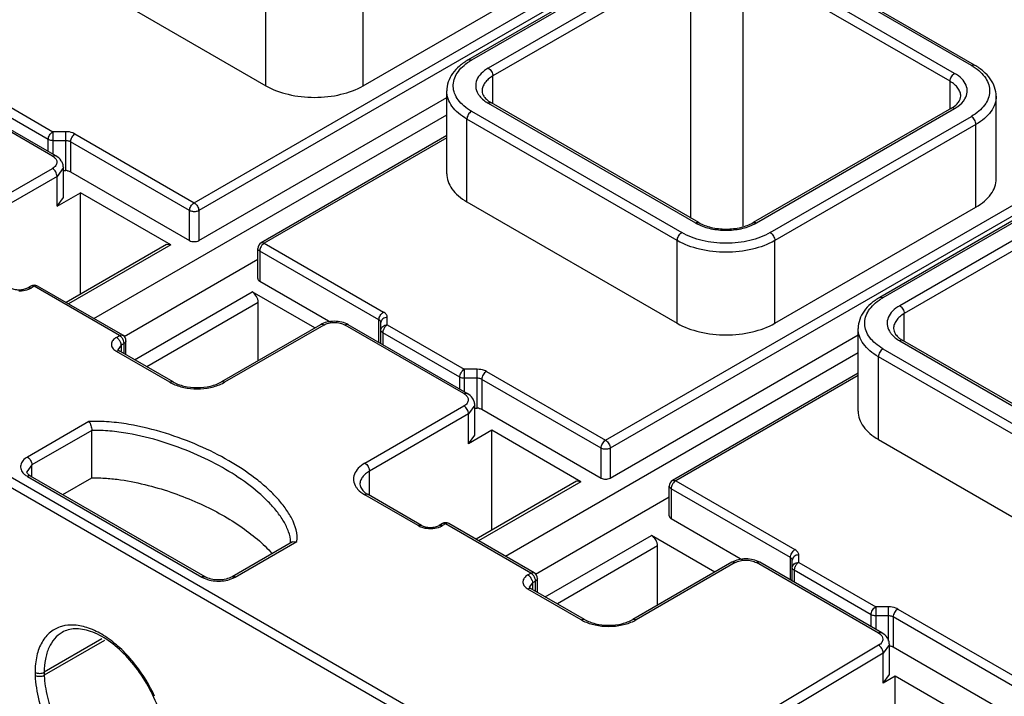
# Model space of a CAD drawing. Header units: millimetres. Extents: x 20 to 158, y 30 to 220.
# Tile 5 of 7: x 69 to 115, y 154 to 186. Entities that reach past the tile are written whole.
import ezdxf

# ---------------------------------------------------------------- set-up
doc = ezdxf.new("R2010")
doc.units = ezdxf.units.MM
doc.header["$LTSCALE"] = 16.212803
doc.layers.get('0').update_dxf_attribs({"linetype": 'CONTINUOUS'})

msp = doc.modelspace()

# ---------------------------------------------------------------- linework, layer by layer
at = {"color": 7, "linetype": 'Continuous'}
for p, q in [((77.424, 177.205), (109.315, 195.617)), ((109.527, 195.249), (77.636, 176.837)), ((99.477, 189.222), (90.144, 183.833)), ((99.627, 189.207), (90.294, 183.818)), ((113.487, 183.574), (103.728, 189.207)), ((113.637, 183.588), (103.878, 189.222)), ((100.264, 188.758), (91.071, 183.451)), ((112.709, 183.206), (103.092, 188.758)), ((70.989, 188.268), (80.748, 182.634)), ((100.476, 188.391), (91.283, 183.084)), ((100.476, 176.49), (100.476, 188.391)), ((102.88, 188.391), (102.88, 176.139)), ((112.497, 182.839), (102.88, 188.391)), ((85.273, 182.634), (94.607, 188.023)), ((80.748, 182.634), (80.748, 186.472)), ((85.273, 182.634), (85.273, 186.472)), ((31.321, 186.186), (96.021, 148.832)), ((95.809, 148.465), (31.321, 185.696)), ((96.516, 166.182), (128.407, 184.594)), ((128.619, 184.227), (96.728, 165.815)), ((91.283, 181.797), (91.283, 183.084)), ((112.497, 181.552), (112.497, 182.839)), ((70.848, 179.368), (65.333, 182.553)), ((70.998, 179.383), (65.483, 182.568)), ((67.294, 182.563), (70.866, 180.501)), ((89.144, 178.552), (89.144, 182.39)), ((70.654, 180.134), (67.082, 182.196)), ((77.636, 175.449), (89.144, 182.093)), ((114.636, 178.307), (114.636, 182.145)), ((90.294, 181.451), (100.052, 175.817)), ((91.071, 181.818), (100.688, 176.266)), ((100.838, 176.281), (91.221, 181.833)), ((112.559, 181.588), (103.366, 176.281)), ((103.516, 176.266), (112.709, 181.573)), ((72.774, 171.826), (89.144, 181.277)), ((90.081, 177.246), (90.081, 181.083)), ((99.84, 175.449), (90.081, 181.083)), ((104.153, 175.817), (113.487, 181.206)), ((70.866, 180.501), (70.866, 179.459)), ((71.466, 180.501), (70.866, 180.501)), ((71.466, 178.695), (71.466, 180.501)), ((113.699, 180.838), (104.365, 175.449)), ((113.699, 177.001), (113.699, 180.838)), ((70.654, 179.582), (70.654, 180.134)), ((71.466, 180.083), (70.866, 180.083)), ((71.678, 180.032), (71.678, 178.644)), ((77.212, 176.837), (71.678, 180.032)), ((71.891, 180.4), (77.424, 177.205)), ((89.144, 180.317), (80.527, 175.342)), ((89.144, 180.215), (80.677, 175.327)), ((66.252, 176.143), (70.848, 178.797)), ((71.353, 178.838), (71.06, 178.429)), ((71.353, 177.45), (71.353, 178.838)), ((71.353, 178.695), (71.466, 178.695)), ((71.678, 178.644), (77.212, 175.449)), ((71.06, 178.429), (66.464, 175.776)), ((71.06, 177.041), (71.06, 178.429)), ((118.569, 178.2), (109.235, 172.811)), ((118.719, 178.185), (109.385, 172.796)), ((119.356, 177.736), (110.163, 172.428)), ((71.06, 177.041), (72.15, 177.671)), ((71.06, 177.041), (71.353, 177.45)), ((72.15, 172.962), (72.15, 177.671)), ((76.345, 175.249), (72.15, 177.671)), ((119.568, 177.368), (110.375, 172.061)), ((77.212, 175.449), (77.212, 176.837)), ((77.636, 176.837), (77.636, 175.449)), ((90.081, 177.246), (99.84, 171.612)), ((104.365, 171.612), (113.699, 177.001)), ((99.84, 171.612), (99.84, 175.449)), ((104.365, 171.612), (104.365, 175.449)), ((76.145, 175.269), (71.478, 172.574)), ((76.345, 175.249), (71.595, 172.507)), ((76.345, 175.249), (76.145, 175.269)), ((80.377, 173.694), (80.377, 175.082)), ((80.677, 175.327), (86.211, 172.132)), ((74.174, 171.001), (80.377, 174.582)), ((80.465, 174.959), (80.465, 173.571)), ((85.998, 171.765), (80.465, 174.959)), ((69.85, 173.341), (69.708, 173.26)), ((70, 173.326), (69.858, 173.245)), ((73.959, 171.04), (70, 173.326)), ((74.109, 171.055), (70.15, 173.341)), ((80.465, 173.571), (83.768, 171.664)), ((74.661, 169.92), (80.117, 173.071)), ((83.022, 171.394), (80.117, 173.071)), ((80.4, 172.581), (75.226, 169.594)), ((80.4, 169.88), (80.4, 172.581)), ((86.386, 171.541), (86.386, 171.887)), ((110.375, 170.774), (110.375, 172.061)), ((83.285, 171.545), (78.688, 168.891)), ((83.435, 171.53), (78.838, 168.877)), ((89.94, 168.346), (84.425, 171.53)), ((90.09, 168.361), (84.575, 171.545)), ((85.998, 170.723), (85.998, 171.765)), ((86.086, 170.672), (86.086, 171.642)), ((86.386, 171.541), (89.958, 169.478)), ((108.236, 167.529), (108.236, 171.367)), ((73.818, 170.959), (73.959, 171.04)), ((86.174, 171.173), (86.174, 170.622)), ((89.746, 169.111), (86.174, 171.173)), ((96.728, 164.427), (108.236, 171.071)), ((74.03, 170.591), (73.884, 170.387)), ((74.172, 170.673), (74.03, 170.591)), ((74.03, 170.591), (74.03, 170.32)), ((74.172, 170.203), (74.172, 170.673)), ((74.259, 170.152), (74.259, 170.795)), ((109.385, 170.428), (119.144, 164.794)), ((110.163, 170.796), (119.78, 165.243)), ((119.93, 165.258), (110.313, 170.81)), ((76.293, 168.877), (73.818, 170.305)), ((76.443, 168.891), (73.968, 170.32)), ((91.866, 160.803), (108.236, 170.254)), ((109.173, 166.223), (109.173, 170.061)), ((118.931, 164.427), (109.173, 170.061)), ((89.746, 168.559), (89.746, 169.111)), ((89.958, 169.478), (89.958, 168.437)), ((90.558, 169.478), (89.958, 169.478)), ((90.558, 169.06), (89.958, 169.06)), ((90.558, 167.672), (90.558, 169.478)), ((90.982, 169.377), (96.516, 166.182)), ((108.236, 169.294), (99.619, 164.319)), ((108.236, 169.193), (99.769, 164.304)), ((90.77, 169.01), (90.77, 167.622)), ((96.304, 165.815), (90.77, 169.01)), ((85.344, 165.121), (89.94, 167.774)), ((90.445, 167.815), (90.152, 167.407)), ((90.445, 166.427), (90.445, 167.815)), ((90.152, 167.407), (85.556, 164.753)), ((90.152, 166.019), (90.152, 167.407)), ((90.445, 167.672), (90.558, 167.672)), ((90.77, 167.622), (96.304, 164.427)), ((72.542, 167.054), (69.687, 165.406)), ((72.675, 166.641), (69.899, 165.039)), ((72.675, 164.437), (72.675, 166.641)), ((91.24, 166.647), (90.152, 166.019)), ((90.152, 166.019), (90.445, 166.427)), ((91.24, 162.011), (91.24, 166.647)), ((95.372, 164.261), (91.24, 166.647)), ((109.173, 166.223), (118.931, 160.589)), ((96.304, 164.427), (96.304, 165.815)), ((96.728, 165.815), (96.728, 164.427)), ((69.899, 165.039), (69.665, 164.713)), ((69.899, 164.488), (69.899, 165.039)), ((69.687, 164.509), (77.779, 159.837)), ((77.929, 159.852), (69.837, 164.524)), ((85.556, 163.63), (85.556, 164.753)), ((71.331, 163.661), (72.675, 164.437)), ((95.172, 164.281), (90.507, 161.588)), ((95.372, 164.261), (90.625, 161.52)), ((95.372, 164.261), (95.172, 164.281)), ((99.469, 162.671), (99.469, 164.059)), ((99.769, 164.304), (105.303, 161.11)), ((87.819, 162.222), (85.344, 163.651)), ((87.969, 162.237), (85.494, 163.666)), ((99.557, 163.937), (99.557, 162.549)), ((105.09, 160.742), (99.557, 163.937)), ((93.266, 159.978), (99.469, 163.56)), ((88.942, 162.319), (88.8, 162.237)), ((89.092, 162.304), (88.95, 162.222)), ((93.051, 160.018), (89.092, 162.304)), ((93.201, 160.033), (89.242, 162.319)), ((99.557, 162.549), (102.86, 160.642)), ((93.713, 158.921), (98.646, 161.768)), ((101.59, 160.069), (98.646, 161.768)), ((81.982, 161.468), (79.183, 159.852)), ((79.333, 159.837), (82.188, 161.486)), ((81.982, 161.468), (82.188, 161.486)), ((98.929, 161.279), (94.279, 158.594)), ((98.929, 158.532), (98.929, 161.279)), ((105.478, 160.518), (105.478, 160.865)), ((102.377, 160.523), (97.78, 157.869)), ((102.527, 160.508), (97.93, 157.854)), ((109.176, 157.24), (103.517, 160.508)), ((109.326, 157.255), (103.667, 160.523)), ((105.09, 159.701), (105.09, 160.742)), ((105.178, 159.65), (105.178, 160.62)), ((105.478, 160.518), (109.05, 158.456)), ((92.91, 159.936), (93.051, 160.018)), ((105.266, 160.151), (105.266, 159.599)), ((108.838, 158.089), (105.266, 160.151)), ((93.122, 159.569), (92.976, 159.365)), ((93.263, 159.65), (93.122, 159.569)), ((93.122, 159.569), (93.122, 159.298)), ((93.263, 159.18), (93.263, 159.65)), ((93.351, 159.13), (93.351, 159.773)), ((95.385, 157.854), (92.91, 159.283)), ((95.535, 157.869), (93.06, 159.298)), ((108.838, 157.537), (108.838, 158.089)), ((109.05, 158.456), (109.05, 157.414)), ((109.65, 158.456), (109.05, 158.456)), ((109.65, 156.869), (109.65, 158.456)), ((110.074, 158.355), (115.608, 155.16)), ((109.65, 158.038), (109.05, 158.038)), ((109.862, 157.987), (109.862, 156.599)), ((115.396, 154.792), (109.862, 157.987)), ((73.146, 156.969), (70.465, 155.421)), ((73.262, 156.899), (70.468, 155.286)), ((109.184, 156.674), (97.363, 149.607)), ((109.4, 156.309), (97.577, 149.24)), ((109.681, 156.71), (109.4, 156.309)), ((109.4, 154.921), (109.4, 156.309)), ((109.681, 155.322), (109.681, 156.71)), ((109.862, 156.599), (115.396, 153.404)), ((70.041, 155.421), (70.043, 155.276)), ((70.465, 155.421), (70.468, 155.286)), ((109.4, 154.921), (109.681, 155.322)), ((109.944, 155.246), (109.4, 154.921)), ((109.944, 150.703), (109.944, 155.246)), ((113.974, 152.919), (109.944, 155.246))]:
    msp.add_line(p, q, dxfattribs=at)
for centre, radius, start, end in [((91.605, 181.546), 2.623, 119.9882, 122.3152), ((112.175, 181.301), 2.623, 57.6852, 60.0122), ((71.467, 178.186), 0.509, 81.2681, 90.039), ((101.674, 177.977), 1.975, 240.0372, 243.5634), ((102.53, 177.977), 1.975, 296.4369, 299.9632), ((80.677, 175.082), 0.3, 119.9999, 180), ((80.925, 174.931), 0.463, 158.8442, 163.9656), ((80.966, 174.915), 0.507, 141.1865, 158.8137), ((70, 173.081), 0.3, 60.0006, 119.9999), ((110.697, 170.524), 2.623, 119.9882, 122.3152), ((73.705, 170.656), 0.463, 38.8443, 43.9657), ((73.959, 170.795), 0.3, 0, 60.0006), ((86.633, 171.145), 0.462, 159.0205, 163.9311), ((73.529, 170.547), 0.507, 21.1865, 38.8138), ((74.171, 170.918), 0.707, 236.7146, 240.0222), ((77.186, 170.427), 1.79, 240.0455, 243.9534), ((77.945, 170.427), 1.79, 296.0469, 299.9549), ((90.559, 167.163), 0.509, 81.2681, 90.039), ((99.769, 164.059), 0.3, 119.9999, 180), ((100.017, 163.909), 0.463, 158.8442, 163.9656), ((100.058, 163.893), 0.507, 141.1865, 158.8137), ((89.092, 162.059), 0.3, 60.0006, 119.9999), ((80.692, 161.422), 1.209, 359.9467, 1.5113), ((92.797, 159.633), 0.463, 38.8443, 43.9657), ((93.051, 159.773), 0.3, 0, 60.0006), ((105.725, 160.123), 0.462, 159.0205, 163.9311), ((92.621, 159.524), 0.507, 21.1865, 38.8138), ((93.263, 159.895), 0.707, 236.7146, 240.0222), ((96.278, 159.405), 1.79, 240.0455, 243.9534), ((97.037, 159.405), 1.79, 296.0469, 299.9549), ((68.852, 151.19), 7.424, 24.808, 37.8042), ((74.691, 155.433), 4.226, 181.9918, 185.4631)]:
    msp.add_arc(centre, radius, start, end, dxfattribs=at)
for points, knots in [([(90.144, 183.833), (89.998, 183.749), (89.73, 183.563), (89.405, 183.217), (89.194, 182.821), (89.144, 182.531), (89.144, 182.39)], [0, 0, 0, 0, 0.27497, 0.529818, 0.768541, 1, 1, 1, 1]), ([(90.294, 181.451), (90.17, 181.522), (89.945, 181.676), (89.673, 181.956), (89.497, 182.266), (89.426, 182.595), (89.47, 182.926), (89.622, 183.241), (89.872, 183.529), (90.084, 183.689), (90.202, 183.763)], [0, 0, 0, 0, 0.145951, 0.277083, 0.395162, 0.505172, 0.614255, 0.729849, 0.857553, 1, 1, 1, 1]), ([(90.143, 183.833), (90.164, 183.845), (90.219, 183.853), (90.269, 183.833), (90.294, 183.818)], [0, 0, 0, 0, 0.449978, 1, 1, 1, 1]), ([(91.071, 183.451), (90.95, 183.381), (90.738, 183.226), (90.519, 182.921), (90.46, 182.576), (90.534, 182.362), (90.59, 182.267)], [0, 0, 0, 0, 0.293347, 0.544151, 0.769309, 1, 1, 1, 1]), ([(91.071, 183.451), (91.134, 183.415), (91.234, 183.3), (91.283, 183.156), (91.283, 183.084)], [0, 0, 0, 0, 0.499999, 1, 1, 1, 1]), ([(113.487, 183.574), (113.511, 183.588), (113.561, 183.608), (113.616, 183.6), (113.637, 183.588)], [0, 0, 0, 0, 0.550022, 1, 1, 1, 1]), ([(113.578, 183.518), (113.696, 183.444), (113.909, 183.284), (114.158, 182.996), (114.31, 182.681), (114.354, 182.35), (114.284, 182.021), (114.107, 181.712), (113.835, 181.432), (113.61, 181.277), (113.487, 181.206)], [0, 0, 0, 0, 0.142447, 0.270152, 0.385747, 0.49483, 0.604839, 0.722918, 0.85405, 1, 1, 1, 1]), ([(114.636, 182.145), (114.636, 182.286), (114.586, 182.576), (114.375, 182.972), (114.05, 183.319), (113.782, 183.504), (113.637, 183.588)], [0, 0, 0, 0, 0.231458, 0.470179, 0.725031, 1, 1, 1, 1]), ([(91.283, 183.084), (91.209, 183.041), (91.074, 182.947), (90.912, 182.777), (90.809, 182.589), (90.786, 182.454), (90.786, 182.39)], [0, 0, 0, 0, 0.289537, 0.549109, 0.782251, 1, 1, 1, 1]), ([(112.497, 182.839), (112.497, 182.911), (112.546, 183.055), (112.646, 183.17), (112.709, 183.206)], [0, 0, 0, 0, 0.500002, 1, 1, 1, 1]), ([(112.995, 182.145), (112.995, 182.209), (112.971, 182.344), (112.868, 182.532), (112.707, 182.702), (112.571, 182.796), (112.497, 182.839)], [0, 0, 0, 0, 0.217748, 0.45089, 0.710462, 1, 1, 1, 1]), ([(113.191, 182.022), (113.246, 182.117), (113.32, 182.331), (113.261, 182.676), (113.042, 182.981), (112.83, 183.136), (112.709, 183.206)], [0, 0, 0, 0, 0.23069, 0.455847, 0.706653, 1, 1, 1, 1]), ([(80.748, 182.634), (81.069, 182.449), (81.816, 182.178), (83.01, 182.049), (84.205, 182.178), (84.952, 182.449), (85.273, 182.634)], [0, 0, 0, 0, 0.237241, 0.5, 0.76276, 1, 1, 1, 1]), ([(90.081, 181.083), (89.941, 181.164), (89.686, 181.34), (89.382, 181.66), (89.189, 182.014), (89.144, 182.268), (89.144, 182.39)], [0, 0, 0, 0, 0.289702, 0.549087, 0.782216, 1, 1, 1, 1]), ([(90.786, 182.39), (90.786, 182.346), (90.803, 182.249), (90.885, 182.105), (91.027, 181.958), (91.151, 181.874), (91.221, 181.833)], [0, 0, 0, 0, 0.176708, 0.393568, 0.666859, 1, 1, 1, 1]), ([(90.59, 182.267), (90.615, 182.224), (90.742, 182.042), (90.923, 181.903), (91.071, 181.818)], [0, 0, 0, 0, 0.226995, 1, 1, 1, 1]), ([(91.221, 181.833), (91.201, 181.845), (91.146, 181.853), (91.096, 181.832), (91.071, 181.818)], [0, 0, 0, 0, 0.449978, 1, 1, 1, 1]), ([(112.559, 181.588), (112.63, 181.629), (112.753, 181.713), (112.895, 181.86), (112.977, 182.004), (112.995, 182.101), (112.995, 182.145)], [0, 0, 0, 0, 0.33314, 0.60643, 0.823292, 1, 1, 1, 1]), ([(112.709, 181.573), (112.761, 181.604), (112.947, 181.723), (113.11, 181.884), (113.191, 182.022)], [0, 0, 0, 0, 0.275374, 1, 1, 1, 1]), ([(114.636, 182.145), (114.636, 182.023), (114.591, 181.769), (114.398, 181.415), (114.094, 181.095), (113.839, 180.919), (113.699, 180.838)], [0, 0, 0, 0, 0.217785, 0.450914, 0.710298, 1, 1, 1, 1]), ([(90.294, 181.451), (90.231, 181.414), (90.131, 181.299), (90.081, 181.156), (90.081, 181.083)], [0, 0, 0, 0, 0.499998, 1, 1, 1, 1]), ([(112.709, 181.573), (112.684, 181.587), (112.634, 181.608), (112.579, 181.6), (112.559, 181.588)], [0, 0, 0, 0, 0.550022, 1, 1, 1, 1]), ([(113.699, 180.838), (113.699, 180.911), (113.649, 181.055), (113.55, 181.169), (113.487, 181.206)], [0, 0, 0, 0, 0.500001, 1, 1, 1, 1]), ([(70.654, 180.134), (70.654, 180.206), (70.704, 180.35), (70.803, 180.465), (70.866, 180.501)], [0, 0, 0, 0, 0.500002, 1, 1, 1, 1]), ([(71.891, 180.4), (71.861, 180.416), (71.728, 180.478), (71.579, 180.501), (71.466, 180.501)], [0, 0, 0, 0, 0.229115, 1, 1, 1, 1]), ([(70.866, 180.083), (70.847, 180.083), (70.774, 180.087), (70.701, 180.107), (70.654, 180.134)], [0, 0, 0, 0, 0.267145, 1, 1, 1, 1]), ([(71.678, 180.032), (71.664, 180.04), (71.597, 180.071), (71.523, 180.083), (71.466, 180.083)], [0, 0, 0, 0, 0.229114, 1, 1, 1, 1]), ([(71.891, 180.4), (71.828, 180.363), (71.728, 180.248), (71.678, 180.105), (71.678, 180.032)], [0, 0, 0, 0, 0.499998, 1, 1, 1, 1]), ([(70.848, 179.368), (70.873, 179.383), (70.922, 179.403), (70.978, 179.395), (70.998, 179.383)], [0, 0, 0, 0, 0.550022, 1, 1, 1, 1]), ([(70.848, 179.368), (70.855, 179.365), (70.88, 179.35), (70.904, 179.333), (70.921, 179.319)], [0, 0, 0, 0, 0.257473, 1, 1, 1, 1]), ([(70.921, 179.319), (70.96, 179.288), (71.025, 179.219), (71.053, 179.126), (71.053, 179.083)], [0, 0, 0, 0, 0.537357, 1, 1, 1, 1]), ([(71.353, 178.838), (71.353, 178.894), (71.335, 179.007), (71.232, 179.211), (71.097, 179.326), (70.998, 179.383)], [0, 0, 0, 0, 0.247942, 0.49515, 1, 1, 1, 1]), ([(71.053, 179.083), (71.053, 179.028), (71.005, 178.906), (70.906, 178.83), (70.848, 178.797)], [0, 0, 0, 0, 0.449208, 1, 1, 1, 1]), ([(71.06, 178.429), (71.06, 178.502), (71.011, 178.646), (70.911, 178.761), (70.848, 178.797)], [0, 0, 0, 0, 0.500001, 1, 1, 1, 1]), ([(71.544, 178.689), (71.556, 178.687), (71.603, 178.678), (71.648, 178.661), (71.678, 178.644)], [0, 0, 0, 0, 0.266324, 1, 1, 1, 1]), ([(89.144, 178.552), (89.144, 178.43), (89.189, 178.176), (89.382, 177.822), (89.686, 177.502), (89.941, 177.327), (90.081, 177.246)], [0, 0, 0, 0, 0.217782, 0.450908, 0.710295, 1, 1, 1, 1]), ([(113.699, 177.001), (113.839, 177.082), (114.094, 177.257), (114.398, 177.577), (114.591, 177.931), (114.636, 178.185), (114.636, 178.307)], [0, 0, 0, 0, 0.289705, 0.549091, 0.782218, 1, 1, 1, 1]), ([(77.212, 176.837), (77.212, 176.91), (77.262, 177.054), (77.361, 177.168), (77.424, 177.205)], [0, 0, 0, 0, 0.500002, 1, 1, 1, 1]), ([(77.424, 176.787), (77.405, 176.787), (77.332, 176.791), (77.258, 176.811), (77.212, 176.837)], [0, 0, 0, 0, 0.267145, 1, 1, 1, 1]), ([(77.424, 177.205), (77.487, 177.168), (77.587, 177.054), (77.636, 176.91), (77.636, 176.837)], [0, 0, 0, 0, 0.499999, 1, 1, 1, 1]), ([(77.636, 176.837), (77.622, 176.829), (77.555, 176.798), (77.481, 176.787), (77.424, 176.787)], [0, 0, 0, 0, 0.229114, 1, 1, 1, 1]), ([(100.688, 176.266), (100.713, 176.28), (100.762, 176.301), (100.818, 176.293), (100.838, 176.281)], [0, 0, 0, 0, 0.550022, 1, 1, 1, 1]), ([(100.795, 176.208), (100.987, 176.113), (101.419, 175.972), (102.102, 175.905), (102.785, 175.972), (103.217, 176.113), (103.409, 176.208)], [0, 0, 0, 0, 0.239572, 0.500001, 0.760429, 1, 1, 1, 1]), ([(100.838, 176.281), (101.015, 176.179), (101.433, 176.03), (102.102, 175.958), (102.772, 176.03), (103.19, 176.179), (103.366, 176.281)], [0, 0, 0, 0, 0.23377, 0.499994, 0.766222, 1, 1, 1, 1]), ([(103.366, 176.281), (103.387, 176.293), (103.442, 176.301), (103.492, 176.28), (103.516, 176.266)], [0, 0, 0, 0, 0.449978, 1, 1, 1, 1]), ([(77.212, 175.449), (77.275, 175.413), (77.424, 175.384), (77.573, 175.413), (77.636, 175.449)], [0, 0, 0, 0, 0.499999, 1, 1, 1, 1]), ([(99.84, 175.449), (99.84, 175.522), (99.889, 175.666), (99.989, 175.781), (100.052, 175.817)], [0, 0, 0, 0, 0.500002, 1, 1, 1, 1]), ([(104.365, 175.449), (104.044, 175.264), (103.297, 174.993), (102.102, 174.864), (100.908, 174.993), (100.161, 175.264), (99.84, 175.449)], [0, 0, 0, 0, 0.237237, 0.499999, 0.762762, 1, 1, 1, 1]), ([(104.153, 175.817), (103.862, 175.649), (103.185, 175.404), (102.102, 175.286), (101.02, 175.404), (100.343, 175.649), (100.052, 175.817)], [0, 0, 0, 0, 0.23724, 0.499999, 0.762759, 1, 1, 1, 1]), ([(104.153, 175.817), (104.216, 175.781), (104.315, 175.666), (104.365, 175.522), (104.365, 175.449)], [0, 0, 0, 0, 0.499999, 1, 1, 1, 1]), ([(80.465, 174.959), (80.44, 174.974), (80.397, 175.006), (80.377, 175.059), (80.377, 175.082)], [0, 0, 0, 0, 0.550759, 1, 1, 1, 1]), ([(80.48, 175.059), (80.478, 175.051), (80.469, 175.018), (80.465, 174.984), (80.465, 174.959)], [0, 0, 0, 0, 0.264707, 1, 1, 1, 1]), ([(80.527, 175.342), (80.547, 175.353), (80.603, 175.362), (80.652, 175.341), (80.677, 175.327)], [0, 0, 0, 0, 0.449978, 1, 1, 1, 1]), ([(80.677, 175.327), (80.667, 175.321), (80.628, 175.295), (80.594, 175.261), (80.571, 175.233)], [0, 0, 0, 0, 0.231066, 1, 1, 1, 1]), ([(80.377, 173.694), (80.377, 173.67), (80.398, 173.618), (80.44, 173.586), (80.465, 173.571)], [0, 0, 0, 0, 0.449959, 1, 1, 1, 1]), ([(68.877, 173.26), (68.933, 173.227), (69.07, 173.18), (69.292, 173.156), (69.515, 173.18), (69.652, 173.227), (69.708, 173.26)], [0, 0, 0, 0, 0.225468, 0.499982, 0.774512, 1, 1, 1, 1]), ([(69.292, 173.11), (69.332, 173.11), (69.486, 173.116), (69.639, 173.149), (69.745, 173.19)], [0, 0, 0, 0, 0.259663, 1, 1, 1, 1]), ([(69.708, 173.26), (69.724, 173.269), (69.765, 173.279), (69.805, 173.269), (69.825, 173.261)], [0, 0, 0, 0, 0.462345, 1, 1, 1, 1]), ([(69.745, 173.19), (69.755, 173.194), (69.794, 173.211), (69.831, 173.229), (69.858, 173.245)], [0, 0, 0, 0, 0.258407, 1, 1, 1, 1]), ([(70, 173.326), (69.991, 173.332), (69.958, 173.348), (69.92, 173.357), (69.894, 173.355)], [0, 0, 0, 0, 0.277736, 1, 1, 1, 1]), ([(70.15, 173.341), (70.129, 173.353), (70.074, 173.361), (70.024, 173.341), (70, 173.326)], [0, 0, 0, 0, 0.449978, 1, 1, 1, 1]), ([(80.4, 172.581), (80.4, 172.678), (80.334, 172.869), (80.201, 173.022), (80.117, 173.071)], [0, 0, 0, 0, 0.500001, 1, 1, 1, 1]), ([(109.235, 172.811), (109.09, 172.727), (108.822, 172.541), (108.497, 172.195), (108.286, 171.798), (108.236, 171.509), (108.236, 171.367)], [0, 0, 0, 0, 0.27497, 0.529818, 0.768541, 1, 1, 1, 1]), ([(109.385, 170.428), (109.262, 170.5), (109.037, 170.654), (108.765, 170.934), (108.589, 171.243), (108.518, 171.572), (108.562, 171.903), (108.714, 172.218), (108.964, 172.506), (109.176, 172.666), (109.294, 172.741)], [0, 0, 0, 0, 0.145951, 0.277083, 0.395162, 0.505172, 0.614255, 0.729849, 0.857553, 1, 1, 1, 1]), ([(109.235, 172.811), (109.256, 172.822), (109.311, 172.831), (109.361, 172.81), (109.385, 172.796)], [0, 0, 0, 0, 0.449978, 1, 1, 1, 1]), ([(110.163, 172.428), (110.042, 172.359), (109.83, 172.204), (109.611, 171.898), (109.552, 171.553), (109.626, 171.34), (109.681, 171.245)], [0, 0, 0, 0, 0.293347, 0.544151, 0.769309, 1, 1, 1, 1]), ([(110.163, 172.428), (110.226, 172.392), (110.326, 172.277), (110.375, 172.134), (110.375, 172.061)], [0, 0, 0, 0, 0.499999, 1, 1, 1, 1]), ([(85.998, 171.765), (85.998, 171.837), (86.048, 171.981), (86.148, 172.096), (86.211, 172.132)], [0, 0, 0, 0, 0.500002, 1, 1, 1, 1]), ([(86.386, 171.887), (86.348, 171.887), (86.271, 171.875), (86.172, 171.823), (86.103, 171.741), (86.086, 171.674), (86.086, 171.642)], [0, 0, 0, 0, 0.272516, 0.532891, 0.77392, 1, 1, 1, 1]), ([(86.386, 171.887), (86.386, 171.934), (86.345, 172.038), (86.26, 172.103), (86.211, 172.132)], [0, 0, 0, 0, 0.449243, 1, 1, 1, 1]), ([(110.375, 172.061), (110.301, 172.018), (110.166, 171.925), (110.004, 171.755), (109.901, 171.567), (109.878, 171.432), (109.878, 171.367)], [0, 0, 0, 0, 0.289537, 0.549109, 0.782251, 1, 1, 1, 1]), ([(84.575, 171.545), (84.481, 171.599), (84.268, 171.679), (83.93, 171.716), (83.591, 171.679), (83.378, 171.599), (83.285, 171.545)], [0, 0, 0, 0, 0.242755, 0.500024, 0.757265, 1, 1, 1, 1]), ([(83.435, 171.53), (83.41, 171.544), (83.36, 171.565), (83.305, 171.557), (83.285, 171.545)], [0, 0, 0, 0, 0.550022, 1, 1, 1, 1]), ([(83.435, 171.53), (83.505, 171.571), (83.668, 171.63), (83.93, 171.658), (84.191, 171.63), (84.354, 171.571), (84.425, 171.53)], [0, 0, 0, 0, 0.237243, 0.499999, 0.762756, 1, 1, 1, 1]), ([(84.575, 171.545), (84.554, 171.557), (84.499, 171.565), (84.449, 171.544), (84.425, 171.53)], [0, 0, 0, 0, 0.449978, 1, 1, 1, 1]), ([(86.086, 171.642), (86.086, 171.666), (86.066, 171.718), (86.023, 171.75), (85.998, 171.765)], [0, 0, 0, 0, 0.449241, 1, 1, 1, 1]), ([(86.086, 171.296), (86.086, 171.328), (86.103, 171.395), (86.172, 171.476), (86.271, 171.529), (86.348, 171.541), (86.386, 171.541)], [0, 0, 0, 0, 0.22608, 0.467109, 0.727484, 1, 1, 1, 1]), ([(86.386, 171.541), (86.345, 171.517), (86.271, 171.447), (86.221, 171.359), (86.202, 171.311)], [0, 0, 0, 0, 0.47732, 1, 1, 1, 1]), ([(99.84, 171.612), (100.161, 171.426), (100.908, 171.156), (102.102, 171.026), (103.297, 171.156), (104.044, 171.426), (104.365, 171.612)], [0, 0, 0, 0, 0.237241, 0.5, 0.76276, 1, 1, 1, 1]), ([(109.173, 170.061), (109.033, 170.142), (108.778, 170.317), (108.474, 170.637), (108.281, 170.991), (108.236, 171.245), (108.236, 171.367)], [0, 0, 0, 0, 0.289702, 0.549087, 0.782216, 1, 1, 1, 1]), ([(109.878, 171.367), (109.878, 171.324), (109.895, 171.227), (109.977, 171.082), (110.119, 170.936), (110.242, 170.851), (110.313, 170.81)], [0, 0, 0, 0, 0.176708, 0.393568, 0.666859, 1, 1, 1, 1]), ([(73.818, 170.959), (73.754, 170.922), (73.645, 170.838), (73.562, 170.649), (73.622, 170.454), (73.724, 170.366), (73.783, 170.327)], [0, 0, 0, 0, 0.278883, 0.507376, 0.73084, 1, 1, 1, 1]), ([(73.818, 170.959), (73.827, 170.953), (73.867, 170.927), (73.901, 170.893), (73.924, 170.865)], [0, 0, 0, 0, 0.231066, 1, 1, 1, 1]), ([(73.959, 171.04), (73.984, 171.055), (74.034, 171.075), (74.089, 171.067), (74.109, 171.055)], [0, 0, 0, 0, 0.550022, 1, 1, 1, 1]), ([(74.038, 170.977), (74.032, 170.984), (74.008, 171.007), (73.981, 171.028), (73.959, 171.04)], [0, 0, 0, 0, 0.264708, 1, 1, 1, 1]), ([(74.172, 170.673), (74.172, 170.72), (74.148, 170.819), (74.098, 170.906), (74.065, 170.946)], [0, 0, 0, 0, 0.477227, 1, 1, 1, 1]), ([(86.174, 171.173), (86.149, 171.188), (86.107, 171.22), (86.086, 171.272), (86.086, 171.296)], [0, 0, 0, 0, 0.550759, 1, 1, 1, 1]), ([(86.189, 171.273), (86.187, 171.265), (86.179, 171.232), (86.174, 171.198), (86.174, 171.173)], [0, 0, 0, 0, 0.264711, 1, 1, 1, 1]), ([(109.681, 171.245), (109.707, 171.201), (109.834, 171.02), (110.015, 170.881), (110.163, 170.796)], [0, 0, 0, 0, 0.226995, 1, 1, 1, 1]), ([(74.002, 170.73), (74.006, 170.718), (74.022, 170.673), (74.03, 170.626), (74.03, 170.591)], [0, 0, 0, 0, 0.266922, 1, 1, 1, 1]), ([(74.259, 170.795), (74.259, 170.772), (74.239, 170.72), (74.196, 170.687), (74.172, 170.673)], [0, 0, 0, 0, 0.449242, 1, 1, 1, 1]), ([(109.385, 170.428), (109.323, 170.392), (109.223, 170.277), (109.173, 170.133), (109.173, 170.061)], [0, 0, 0, 0, 0.499998, 1, 1, 1, 1]), ([(110.313, 170.81), (110.293, 170.822), (110.238, 170.83), (110.188, 170.81), (110.163, 170.796)], [0, 0, 0, 0, 0.449978, 1, 1, 1, 1]), ([(73.903, 170.334), (73.896, 170.333), (73.866, 170.329), (73.838, 170.317), (73.818, 170.305)], [0, 0, 0, 0, 0.230668, 1, 1, 1, 1]), ([(73.882, 170.395), (73.886, 170.387), (73.911, 170.357), (73.943, 170.335), (73.968, 170.32)], [0, 0, 0, 0, 0.238413, 1, 1, 1, 1]), ([(73.968, 170.32), (73.954, 170.329), (73.931, 170.335), (73.909, 170.334), (73.903, 170.334)], [0, 0, 0, 0, 0.73431, 1, 1, 1, 1]), ([(89.746, 169.111), (89.746, 169.184), (89.796, 169.327), (89.895, 169.442), (89.958, 169.478)], [0, 0, 0, 0, 0.500002, 1, 1, 1, 1]), ([(89.958, 169.06), (89.939, 169.06), (89.866, 169.064), (89.793, 169.084), (89.746, 169.111)], [0, 0, 0, 0, 0.267145, 1, 1, 1, 1]), ([(90.982, 169.377), (90.953, 169.394), (90.82, 169.456), (90.671, 169.478), (90.558, 169.478)], [0, 0, 0, 0, 0.229115, 1, 1, 1, 1]), ([(90.77, 169.01), (90.756, 169.018), (90.689, 169.049), (90.615, 169.06), (90.558, 169.06)], [0, 0, 0, 0, 0.229114, 1, 1, 1, 1]), ([(90.982, 169.377), (90.92, 169.341), (90.82, 169.226), (90.77, 169.082), (90.77, 169.01)], [0, 0, 0, 0, 0.499998, 1, 1, 1, 1]), ([(76.293, 168.877), (76.318, 168.891), (76.367, 168.911), (76.423, 168.903), (76.443, 168.891)], [0, 0, 0, 0, 0.550022, 1, 1, 1, 1]), ([(76.401, 168.819), (76.573, 168.735), (76.958, 168.611), (77.566, 168.552), (78.174, 168.611), (78.559, 168.735), (78.731, 168.819)], [0, 0, 0, 0, 0.239818, 0.500001, 0.760182, 1, 1, 1, 1]), ([(76.443, 168.891), (76.599, 168.801), (76.971, 168.669), (77.566, 168.605), (78.161, 168.669), (78.532, 168.801), (78.688, 168.891)], [0, 0, 0, 0, 0.233304, 0.499993, 0.766687, 1, 1, 1, 1]), ([(78.688, 168.891), (78.709, 168.903), (78.764, 168.911), (78.814, 168.891), (78.838, 168.877)], [0, 0, 0, 0, 0.449978, 1, 1, 1, 1]), ([(89.94, 168.346), (89.965, 168.36), (90.014, 168.381), (90.07, 168.373), (90.09, 168.361)], [0, 0, 0, 0, 0.550022, 1, 1, 1, 1]), ([(89.94, 168.346), (89.947, 168.342), (89.972, 168.327), (89.996, 168.31), (90.013, 168.297)], [0, 0, 0, 0, 0.257473, 1, 1, 1, 1]), ([(90.013, 168.297), (90.052, 168.265), (90.117, 168.197), (90.145, 168.103), (90.145, 168.06)], [0, 0, 0, 0, 0.537357, 1, 1, 1, 1]), ([(90.445, 167.815), (90.445, 167.871), (90.427, 167.984), (90.324, 168.189), (90.189, 168.304), (90.09, 168.361)], [0, 0, 0, 0, 0.247942, 0.49515, 1, 1, 1, 1]), ([(90.145, 168.06), (90.145, 168.006), (90.097, 167.884), (89.998, 167.808), (89.94, 167.774)], [0, 0, 0, 0, 0.449208, 1, 1, 1, 1]), ([(90.152, 167.407), (90.152, 167.48), (90.103, 167.623), (90.003, 167.738), (89.94, 167.774)], [0, 0, 0, 0, 0.500001, 1, 1, 1, 1]), ([(90.636, 167.666), (90.648, 167.664), (90.695, 167.655), (90.74, 167.639), (90.77, 167.622)], [0, 0, 0, 0, 0.266324, 1, 1, 1, 1]), ([(108.236, 167.529), (108.236, 167.408), (108.281, 167.154), (108.474, 166.8), (108.778, 166.48), (109.033, 166.304), (109.173, 166.223)], [0, 0, 0, 0, 0.217782, 0.450908, 0.710295, 1, 1, 1, 1]), ([(82.188, 161.486), (82.242, 161.845), (82.058, 162.425), (81.646, 163.068), (81.242, 163.549), (80.772, 164.007), (80.052, 164.6), (79.019, 165.277), (77.625, 165.973), (76.069, 166.548), (74.665, 166.895), (73.472, 167.052), (72.854, 167.07), (72.542, 167.054)], [0, 0, 0, 0, 0.09138, 0.1411, 0.193612, 0.248668, 0.306164, 0.428031, 0.55863, 0.697557, 0.844738, 0.921507, 1, 1, 1, 1]), ([(72.542, 167.054), (72.562, 167.03), (72.598, 166.97), (72.651, 166.833), (72.675, 166.718), (72.675, 166.641)], [0, 0, 0, 0, 0.214547, 0.474408, 1, 1, 1, 1]), ([(81.901, 161.454), (81.896, 161.619), (81.819, 161.959), (81.584, 162.436), (81.259, 162.898), (80.716, 163.505), (79.884, 164.21), (78.72, 164.955), (77.395, 165.608), (75.929, 166.147), (74.616, 166.474), (73.518, 166.626), (72.955, 166.65), (72.675, 166.641)], [0, 0, 0, 0, 0.044223, 0.091457, 0.14176, 0.194991, 0.308976, 0.432279, 0.564011, 0.703485, 0.849821, 0.924941, 1, 1, 1, 1]), ([(96.304, 165.815), (96.304, 165.888), (96.354, 166.031), (96.453, 166.146), (96.516, 166.182)], [0, 0, 0, 0, 0.500002, 1, 1, 1, 1]), ([(96.516, 166.182), (96.579, 166.146), (96.679, 166.031), (96.728, 165.888), (96.728, 165.815)], [0, 0, 0, 0, 0.499999, 1, 1, 1, 1]), ([(69.687, 165.406), (69.609, 165.361), (69.474, 165.26), (69.371, 165.077), (69.361, 164.93), (69.394, 164.783), (69.464, 164.687), (69.521, 164.632)], [0, 0, 0, 0, 0.286885, 0.526075, 0.6374, 0.75027, 1, 1, 1, 1]), ([(69.687, 165.406), (69.75, 165.37), (69.849, 165.255), (69.899, 165.111), (69.899, 165.039)], [0, 0, 0, 0, 0.49975, 1, 1, 1, 1]), ([(96.516, 165.764), (96.497, 165.764), (96.424, 165.768), (96.35, 165.788), (96.304, 165.815)], [0, 0, 0, 0, 0.267145, 1, 1, 1, 1]), ([(96.728, 165.815), (96.714, 165.806), (96.647, 165.776), (96.573, 165.764), (96.516, 165.764)], [0, 0, 0, 0, 0.229114, 1, 1, 1, 1]), ([(85.344, 165.121), (85.232, 165.056), (85.037, 164.913), (84.839, 164.628), (84.795, 164.306), (84.874, 164.11), (84.929, 164.024)], [0, 0, 0, 0, 0.292892, 0.542244, 0.766828, 1, 1, 1, 1]), ([(85.344, 165.121), (85.407, 165.084), (85.506, 164.97), (85.556, 164.826), (85.556, 164.753)], [0, 0, 0, 0, 0.499999, 1, 1, 1, 1]), ([(69.521, 164.632), (69.533, 164.621), (69.584, 164.574), (69.641, 164.535), (69.687, 164.509)], [0, 0, 0, 0, 0.238241, 1, 1, 1, 1]), ([(69.837, 164.524), (69.805, 164.542), (69.753, 164.578), (69.696, 164.635), (69.672, 164.68), (69.664, 164.704), (69.664, 164.713)], [0, 0, 0, 0, 0.421679, 0.717598, 0.8994, 1, 1, 1, 1]), ([(69.837, 164.524), (69.817, 164.535), (69.761, 164.543), (69.712, 164.523), (69.687, 164.509)], [0, 0, 0, 0, 0.450014, 1, 1, 1, 1]), ([(85.556, 164.753), (85.49, 164.715), (85.371, 164.633), (85.228, 164.483), (85.138, 164.317), (85.117, 164.198), (85.117, 164.141)], [0, 0, 0, 0, 0.289537, 0.549109, 0.782251, 1, 1, 1, 1]), ([(72.675, 164.437), (72.9, 164.444), (73.348, 164.431), (74.223, 164.333), (75.275, 164.116), (76.471, 163.752), (77.918, 163.176), (79.23, 162.465), (80.356, 161.62), (80.837, 161.161), (81.051, 160.922)], [0, 0, 0, 0, 0.072498, 0.144247, 0.283949, 0.418189, 0.546806, 0.786175, 0.896538, 1, 1, 1, 1]), ([(84.929, 164.024), (84.953, 163.988), (85.066, 163.839), (85.219, 163.723), (85.344, 163.651)], [0, 0, 0, 0, 0.228448, 1, 1, 1, 1]), ([(85.117, 164.141), (85.117, 164.105), (85.137, 163.997), (85.262, 163.82), (85.405, 163.717), (85.494, 163.666)], [0, 0, 0, 0, 0.169839, 0.512896, 1, 1, 1, 1]), ([(96.304, 164.427), (96.367, 164.39), (96.516, 164.362), (96.665, 164.39), (96.728, 164.427)], [0, 0, 0, 0, 0.499999, 1, 1, 1, 1]), ([(99.557, 163.937), (99.532, 163.951), (99.489, 163.984), (99.469, 164.036), (99.469, 164.059)], [0, 0, 0, 0, 0.550759, 1, 1, 1, 1]), ([(99.572, 164.037), (99.569, 164.028), (99.561, 163.995), (99.557, 163.962), (99.557, 163.937)], [0, 0, 0, 0, 0.264707, 1, 1, 1, 1]), ([(99.619, 164.319), (99.639, 164.331), (99.694, 164.339), (99.744, 164.319), (99.769, 164.304)], [0, 0, 0, 0, 0.449978, 1, 1, 1, 1]), ([(99.769, 164.304), (99.759, 164.299), (99.72, 164.273), (99.686, 164.239), (99.663, 164.21)], [0, 0, 0, 0, 0.231066, 1, 1, 1, 1]), ([(85.494, 163.666), (85.474, 163.678), (85.418, 163.686), (85.369, 163.665), (85.344, 163.651)], [0, 0, 0, 0, 0.449978, 1, 1, 1, 1]), ([(99.469, 162.671), (99.469, 162.648), (99.49, 162.596), (99.532, 162.563), (99.557, 162.549)], [0, 0, 0, 0, 0.449959, 1, 1, 1, 1]), ([(87.819, 162.222), (87.844, 162.237), (87.893, 162.257), (87.949, 162.249), (87.969, 162.237)], [0, 0, 0, 0, 0.550022, 1, 1, 1, 1]), ([(87.819, 162.222), (87.828, 162.217), (87.864, 162.197), (87.903, 162.18), (87.932, 162.168)], [0, 0, 0, 0, 0.241442, 1, 1, 1, 1]), ([(87.969, 162.237), (88.025, 162.205), (88.162, 162.157), (88.384, 162.134), (88.607, 162.157), (88.744, 162.205), (88.8, 162.237)], [0, 0, 0, 0, 0.225468, 0.499982, 0.774512, 1, 1, 1, 1]), ([(88.8, 162.237), (88.816, 162.246), (88.857, 162.256), (88.897, 162.246), (88.917, 162.238)], [0, 0, 0, 0, 0.462345, 1, 1, 1, 1]), ([(88.837, 162.168), (88.847, 162.172), (88.886, 162.188), (88.923, 162.207), (88.95, 162.222)], [0, 0, 0, 0, 0.258407, 1, 1, 1, 1]), ([(89.092, 162.304), (89.083, 162.309), (89.05, 162.326), (89.012, 162.335), (88.985, 162.332)], [0, 0, 0, 0, 0.277736, 1, 1, 1, 1]), ([(89.242, 162.319), (89.221, 162.331), (89.166, 162.339), (89.116, 162.318), (89.092, 162.304)], [0, 0, 0, 0, 0.449978, 1, 1, 1, 1]), ([(87.932, 162.168), (87.966, 162.155), (88.112, 162.106), (88.267, 162.087), (88.384, 162.087)], [0, 0, 0, 0, 0.23787, 1, 1, 1, 1]), ([(88.384, 162.087), (88.424, 162.087), (88.578, 162.094), (88.731, 162.126), (88.837, 162.168)], [0, 0, 0, 0, 0.259663, 1, 1, 1, 1]), ([(98.929, 161.279), (98.929, 161.376), (98.862, 161.567), (98.73, 161.72), (98.646, 161.768)], [0, 0, 0, 0, 0.500001, 1, 1, 1, 1]), ([(105.09, 160.742), (105.09, 160.815), (105.14, 160.958), (105.24, 161.073), (105.303, 161.11)], [0, 0, 0, 0, 0.500002, 1, 1, 1, 1]), ([(105.478, 160.865), (105.44, 160.865), (105.363, 160.852), (105.264, 160.8), (105.195, 160.719), (105.178, 160.652), (105.178, 160.62)], [0, 0, 0, 0, 0.272516, 0.532891, 0.77392, 1, 1, 1, 1]), ([(105.478, 160.865), (105.478, 160.911), (105.437, 161.016), (105.352, 161.081), (105.303, 161.11)], [0, 0, 0, 0, 0.449243, 1, 1, 1, 1]), ([(103.667, 160.523), (103.573, 160.577), (103.36, 160.656), (103.022, 160.694), (102.683, 160.656), (102.47, 160.577), (102.377, 160.523)], [0, 0, 0, 0, 0.242755, 0.500024, 0.757265, 1, 1, 1, 1]), ([(102.527, 160.508), (102.518, 160.513), (102.487, 160.529), (102.451, 160.538), (102.425, 160.536)], [0, 0, 0, 0, 0.276173, 1, 1, 1, 1]), ([(102.527, 160.508), (102.597, 160.548), (102.76, 160.607), (103.022, 160.636), (103.283, 160.607), (103.446, 160.548), (103.517, 160.508)], [0, 0, 0, 0, 0.237243, 0.499999, 0.762756, 1, 1, 1, 1]), ([(103.618, 160.536), (103.61, 160.537), (103.574, 160.535), (103.54, 160.521), (103.517, 160.508)], [0, 0, 0, 0, 0.226664, 1, 1, 1, 1]), ([(105.178, 160.62), (105.178, 160.643), (105.158, 160.695), (105.115, 160.728), (105.09, 160.742)], [0, 0, 0, 0, 0.449241, 1, 1, 1, 1]), ([(105.178, 160.273), (105.178, 160.305), (105.195, 160.373), (105.264, 160.454), (105.363, 160.506), (105.44, 160.518), (105.478, 160.518)], [0, 0, 0, 0, 0.22608, 0.467109, 0.727484, 1, 1, 1, 1]), ([(105.478, 160.518), (105.437, 160.494), (105.363, 160.424), (105.313, 160.337), (105.294, 160.288)], [0, 0, 0, 0, 0.47732, 1, 1, 1, 1]), ([(92.91, 159.936), (92.846, 159.899), (92.737, 159.816), (92.654, 159.627), (92.714, 159.432), (92.816, 159.343), (92.875, 159.304)], [0, 0, 0, 0, 0.278883, 0.507376, 0.73084, 1, 1, 1, 1]), ([(92.91, 159.936), (92.919, 159.931), (92.959, 159.904), (92.993, 159.87), (93.016, 159.842)], [0, 0, 0, 0, 0.231066, 1, 1, 1, 1]), ([(93.051, 160.018), (93.076, 160.032), (93.126, 160.052), (93.181, 160.044), (93.201, 160.033)], [0, 0, 0, 0, 0.550022, 1, 1, 1, 1]), ([(93.13, 159.955), (93.124, 159.961), (93.1, 159.985), (93.073, 160.005), (93.051, 160.018)], [0, 0, 0, 0, 0.264708, 1, 1, 1, 1]), ([(93.263, 159.65), (93.263, 159.698), (93.24, 159.796), (93.19, 159.883), (93.157, 159.924)], [0, 0, 0, 0, 0.477227, 1, 1, 1, 1]), ([(105.266, 160.151), (105.241, 160.165), (105.199, 160.198), (105.178, 160.25), (105.178, 160.273)], [0, 0, 0, 0, 0.550759, 1, 1, 1, 1]), ([(105.281, 160.251), (105.279, 160.242), (105.271, 160.209), (105.266, 160.176), (105.266, 160.151)], [0, 0, 0, 0, 0.264711, 1, 1, 1, 1]), ([(77.779, 159.837), (77.803, 159.852), (77.853, 159.872), (77.908, 159.864), (77.929, 159.852)], [0, 0, 0, 0, 0.55007, 1, 1, 1, 1]), ([(77.779, 159.837), (77.787, 159.832), (77.823, 159.812), (77.86, 159.795), (77.888, 159.782)], [0, 0, 0, 0, 0.2436, 1, 1, 1, 1]), ([(77.888, 159.782), (78.095, 159.69), (78.556, 159.612), (79.016, 159.69), (79.223, 159.782)], [0, 0, 0, 0, 0.499999, 1, 1, 1, 1]), ([(79.183, 159.852), (79.097, 159.802), (78.889, 159.73), (78.556, 159.694), (78.222, 159.73), (78.015, 159.802), (77.929, 159.852)], [0, 0, 0, 0, 0.229797, 0.49998, 0.770177, 1, 1, 1, 1]), ([(79.183, 159.852), (79.203, 159.864), (79.258, 159.872), (79.308, 159.852), (79.333, 159.837)], [0, 0, 0, 0, 0.450009, 1, 1, 1, 1]), ([(79.223, 159.782), (79.233, 159.786), (79.27, 159.803), (79.306, 159.822), (79.333, 159.837)], [0, 0, 0, 0, 0.256334, 1, 1, 1, 1]), ([(93.094, 159.708), (93.098, 159.696), (93.113, 159.651), (93.122, 159.603), (93.122, 159.569)], [0, 0, 0, 0, 0.266922, 1, 1, 1, 1]), ([(93.351, 159.773), (93.351, 159.749), (93.331, 159.697), (93.288, 159.665), (93.263, 159.65)], [0, 0, 0, 0, 0.449242, 1, 1, 1, 1]), ([(92.995, 159.311), (92.988, 159.311), (92.958, 159.306), (92.93, 159.294), (92.91, 159.283)], [0, 0, 0, 0, 0.230668, 1, 1, 1, 1]), ([(92.974, 159.373), (92.978, 159.364), (93.003, 159.334), (93.035, 159.312), (93.06, 159.298)], [0, 0, 0, 0, 0.238413, 1, 1, 1, 1]), ([(93.06, 159.298), (93.046, 159.306), (93.023, 159.312), (93, 159.312), (92.995, 159.311)], [0, 0, 0, 0, 0.73431, 1, 1, 1, 1]), ([(108.838, 158.089), (108.838, 158.161), (108.888, 158.305), (108.987, 158.42), (109.05, 158.456)], [0, 0, 0, 0, 0.500002, 1, 1, 1, 1]), ([(109.05, 158.038), (109.031, 158.038), (108.958, 158.042), (108.884, 158.062), (108.838, 158.089)], [0, 0, 0, 0, 0.267145, 1, 1, 1, 1]), ([(110.074, 158.355), (110.045, 158.371), (109.912, 158.433), (109.763, 158.456), (109.65, 158.456)], [0, 0, 0, 0, 0.229115, 1, 1, 1, 1]), ([(110.074, 158.355), (110.011, 158.318), (109.912, 158.203), (109.862, 158.06), (109.862, 157.987)], [0, 0, 0, 0, 0.499998, 1, 1, 1, 1]), ([(95.385, 157.854), (95.41, 157.868), (95.459, 157.889), (95.515, 157.881), (95.535, 157.869)], [0, 0, 0, 0, 0.550022, 1, 1, 1, 1]), ([(95.493, 157.797), (95.665, 157.713), (96.049, 157.589), (96.658, 157.529), (97.266, 157.589), (97.651, 157.713), (97.823, 157.797)], [0, 0, 0, 0, 0.239818, 0.500001, 0.760182, 1, 1, 1, 1]), ([(95.535, 157.869), (95.691, 157.779), (96.063, 157.646), (96.658, 157.583), (97.253, 157.646), (97.624, 157.779), (97.78, 157.869)], [0, 0, 0, 0, 0.233304, 0.499993, 0.766687, 1, 1, 1, 1]), ([(97.78, 157.869), (97.801, 157.881), (97.856, 157.889), (97.906, 157.868), (97.93, 157.854)], [0, 0, 0, 0, 0.449978, 1, 1, 1, 1]), ([(109.862, 157.987), (109.848, 157.995), (109.781, 158.026), (109.707, 158.038), (109.65, 158.038)], [0, 0, 0, 0, 0.229114, 1, 1, 1, 1]), ([(71.272, 157.549), (71.086, 157.496), (70.723, 157.309), (70.322, 156.817), (70.086, 156.164), (70.041, 155.678), (70.041, 155.421)], [0, 0, 0, 0, 0.220558, 0.44986, 0.70685, 1, 1, 1, 1]), ([(71.302, 157.271), (71.169, 157.194), (70.92, 156.985), (70.654, 156.551), (70.496, 156.015), (70.465, 155.626), (70.465, 155.421)], [0, 0, 0, 0, 0.217781, 0.450908, 0.710334, 1, 1, 1, 1]), ([(73.897, 156.622), (73.684, 156.81), (73.252, 157.138), (72.565, 157.483), (71.897, 157.639), (71.464, 157.604), (71.272, 157.549)], [0, 0, 0, 0, 0.29502, 0.559764, 0.792855, 1, 1, 1, 1]), ([(76.091, 152.13), (76.079, 152.478), (75.962, 153.207), (75.579, 154.275), (75.007, 155.3), (74.292, 156.198), (73.498, 156.893), (72.792, 157.277), (72.254, 157.419), (71.899, 157.446), (71.578, 157.4), (71.387, 157.321), (71.302, 157.271)], [0, 0, 0, 0, 0.13227, 0.278104, 0.42922, 0.576659, 0.711916, 0.828145, 0.878005, 0.922531, 0.962661, 1, 1, 1, 1]), ([(109.176, 157.24), (109.2, 157.255), (109.25, 157.275), (109.305, 157.267), (109.326, 157.255)], [0, 0, 0, 0, 0.550022, 1, 1, 1, 1]), ([(109.176, 157.24), (109.182, 157.237), (109.208, 157.221), (109.232, 157.204), (109.249, 157.191)], [0, 0, 0, 0, 0.257554, 1, 1, 1, 1]), ([(109.249, 157.191), (109.287, 157.16), (109.352, 157.092), (109.38, 157.001), (109.381, 156.958)], [0, 0, 0, 0, 0.537045, 1, 1, 1, 1]), ([(109.681, 156.71), (109.681, 156.766), (109.663, 156.879), (109.56, 157.083), (109.424, 157.198), (109.326, 157.255)], [0, 0, 0, 0, 0.247942, 0.49515, 1, 1, 1, 1]), ([(109.381, 156.958), (109.381, 156.905), (109.337, 156.784), (109.24, 156.708), (109.184, 156.674)], [0, 0, 0, 0, 0.450435, 1, 1, 1, 1]), ([(74.718, 155.741), (74.655, 155.822), (74.402, 156.134), (74.121, 156.424), (73.897, 156.622)], [0, 0, 0, 0, 0.256675, 1, 1, 1, 1]), ([(109.4, 156.309), (109.4, 156.381), (109.349, 156.525), (109.248, 156.638), (109.184, 156.674)], [0, 0, 0, 0, 0.498863, 1, 1, 1, 1]), ([(109.681, 156.649), (109.691, 156.648), (109.732, 156.645), (109.772, 156.636), (109.8, 156.627)], [0, 0, 0, 0, 0.257732, 1, 1, 1, 1]), ([(109.8, 156.627), (109.806, 156.625), (109.827, 156.617), (109.848, 156.607), (109.862, 156.599)], [0, 0, 0, 0, 0.260591, 1, 1, 1, 1]), ([(70.041, 155.421), (70.104, 155.385), (70.253, 155.356), (70.402, 155.385), (70.465, 155.421)], [0, 0, 0, 0, 0.499997, 1, 1, 1, 1]), ([(70.043, 155.281), (70.107, 155.246), (70.256, 155.22), (70.405, 155.249), (70.468, 155.286)], [0, 0, 0, 0, 0.498672, 1, 1, 1, 1]), ([(70.043, 155.276), (70.057, 154.886), (70.193, 154.071), (70.637, 152.889), (71.296, 151.772), (72.112, 150.818), (72.892, 150.205), (73.535, 149.879), (73.993, 149.73), (74.432, 149.671), (74.845, 149.706), (75.218, 149.835), (75.432, 149.982), (75.527, 150.067)], [0, 0, 0, 0, 0.133057, 0.278462, 0.427946, 0.57239, 0.703691, 0.762775, 0.817047, 0.866799, 0.912851, 0.956631, 1, 1, 1, 1]), ([(70.484, 155.03), (70.517, 154.689), (70.664, 153.988), (71.07, 152.975), (71.643, 152.021), (72.34, 151.196), (73.112, 150.56), (73.905, 150.16), (74.571, 150.051), (75.041, 150.129), (75.249, 150.217), (75.344, 150.271)], [0, 0, 0, 0, 0.134162, 0.278418, 0.425666, 0.568305, 0.6995, 0.814555, 0.912729, 0.957167, 1, 1, 1, 1])]:
    msp.add_open_spline(points, degree=3, knots=knots, dxfattribs=at)
for points in [[(69.825, 173.261), (69.836, 173.256), (69.848, 173.251), (69.858, 173.245)], [(69.894, 173.355), (69.878, 173.354), (69.863, 173.349), (69.85, 173.341)], [(88.917, 162.238), (88.928, 162.234), (88.94, 162.228), (88.95, 162.222)], [(88.985, 162.332), (88.97, 162.331), (88.955, 162.326), (88.942, 162.319)], [(102.425, 160.536), (102.408, 160.536), (102.391, 160.531), (102.377, 160.523)], [(103.667, 160.523), (103.652, 160.531), (103.635, 160.536), (103.618, 160.536)]]:
    msp.add_open_spline(points, degree=3, dxfattribs=at)

doc.saveas('drawing.dxf')
